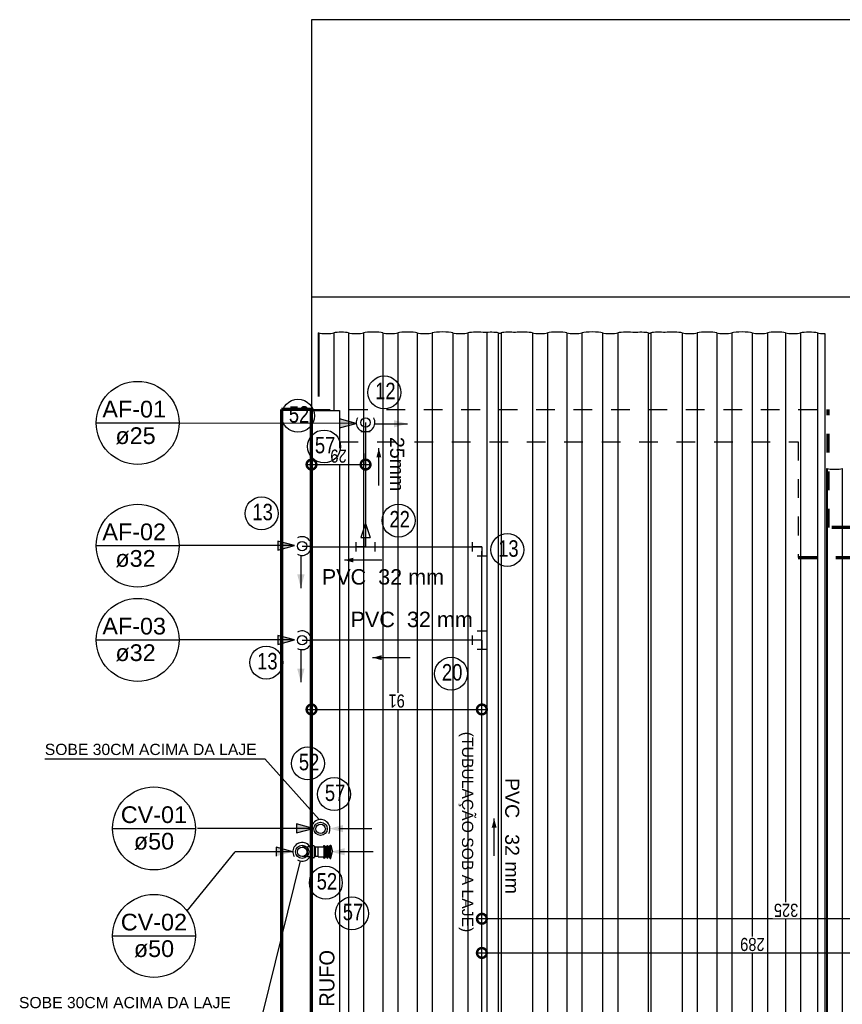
# Model space of a CAD drawing. Header units: millimetres. Extents: x -20654 to 2526, y -8238 to 977.
# Tile 150 of 219: x -10304.37 to -10299.98, y -4100.92 to -4095.66. Entities that reach past the tile are written whole.
import ezdxf

# ---------------------------------------------------------------- set-up
doc = ezdxf.new("R2010")
doc.units = ezdxf.units.MM
doc.linetypes.add('DASHED2', pattern=[0.375, 0.25, -0.125])
for name, color, linetype in [('01 CONTORNO_dwg', 252, 'Continuous'), ('A-FLOR', 252, 'Continuous'), ('A-ROOF', 132, 'Continuous'), ('AF-Condutos', 4, 'Continuous'), ('AF-Conexões', 4, 'Continuous'), ('AF-Sentido conduto', 7, 'Continuous'), ('AF-Textos conduto', 7, 'Continuous'), ('AL-Textos conduto', 7, 'Continuous'), ('CV-Condutos', 1, 'Continuous'), ('CV-Indicação coluna', 7, 'Continuous'), ('P-PIPE-IDEN', 7, 'Continuous'), ('Simbolos', 7, 'Continuous'), ('SIMBOLOS INT', 1, 'Continuous')]:
    doc.layers.add(name, color=color, linetype=linetype)
doc.layers.add('CONTORNO_dwg _2_', color=7, linetype='Continuous', true_color=0x767676)
doc.styles.add('Arial', font='arial.ttf', dxfattribs={"height": 100})
doc.styles.add('Arial_4', font='arial.ttf', dxfattribs={"width": 0.8, "height": 0.07})
doc.styles.add('Arial_5', font='arial.ttf', dxfattribs={"height": 0.0825})
doc.styles.add('Arial_6', font='arial.ttf', dxfattribs={"width": 0.8, "height": 0.04})
doc.styles.add('Arial_9', font='arial.ttf', dxfattribs={"height": 0.0625})
doc.styles.add('Century Gothic', font='GOTHIC.TTF', dxfattribs={"height": 60})
doc.dimstyles.new('COTAS', dxfattribs={"dimscale": 0.3048, "dimtxt": 0.07, "dimasz": 0.341207, "dimexe": 0.19685, "dimexo": 0.0625, "dimgap": 0.032808, "dimtad": 3, "dimdec": 0, "dimlfac": 100, "dimzin": 0, "dimdsep": 46, "dimtxsty": 'Arial_4', "dimblk1": 'DOTSMALL', "dimblk2": 'DOTSMALL', "dimsah": 1, "dimcen": 0.09, "dimdle": 0.065617, "dimazin": 0, "dimtfac": 1, "dimtdec": 0, "dimtmove": 0, "dimatfit": 0, "dimfxl": 0.328084, "dimfxlon": 1, "dimtvp": 1, "dimtfill": 1, "dimtolj": 1, "dimtzin": 0, "dimarcsym": 2})

# ---------------------------------------------------------------- blocks, each defined once
blk = doc.blocks.new('barrilete')
at = {"layer": '01 CONTORNO_dwg'}
h = blk.add_hatch(dxfattribs=at)
h.set_pattern_fill('FP1_2', color=256, style=0, pattern_type=2)
h.set_pattern_definition([(8.507, (20281.666, 666.655), (143.08654, 71.64002), [11.936, -96.573, 11.936, -675.286]), (8.507, (20281.666, 666.655), (143.08654, 71.64002), [-120.445, -96.573, 11.936, -205.082, -361.696]), (8.507, (20281.666, 666.655), (143.08654, 71.64002), [-434.035, 11.936, -96.573, 11.936, -241.251]), (8.507, (20281.666, 666.655), (143.08654, 71.64002), [-554.48, -60.403, 11.936, -168.912]), (113.655, (20335.323, 699.8), (-102.52238, 133.57537), [14.711, -119.022, -846.974]), (113.655, (20335.323, 699.8), (-102.52238, 133.57537), [-133.733, 14.711, -119.022, -713.241]), (113.655, (20335.323, 699.8), (-102.52238, 133.57537), [-267.465, 14.711, -252.755, -445.776]), (113.655, (20335.323, 699.8), (-102.52238, 133.57537), [-534.931, 14.711, -119.022, -312.043]), (113.655, (20335.323, 699.8), (-102.52238, 133.57537), [-668.663, 14.711, -74.445, -222.888]), (113.655, (20335.323, 699.8), (-102.52238, 133.57537), [-757.819, 14.711, -208.177]), (248.829, (20353.21, 802.95), (-40.56499, -205.21552), [16.343, -132.232, -940.978]), (248.829, (20353.21, 802.95), (-40.56499, -205.21552), [-148.575, 16.343, -132.232, -792.402]), (248.829, (20353.21, 802.95), (-40.56499, -205.21552), [-297.151, 16.343, -280.808, -495.252]), (248.829, (20353.21, 802.95), (-40.56499, -205.21552), [-594.302, 16.343, -132.232, -346.676]), (248.829, (20353.21, 802.95), (-40.56499, -205.21552), [-742.877, 16.343, -82.707, -247.626]), (248.829, (20353.21, 802.95), (-40.56499, -205.21552), [-841.928, 16.343, -231.282])])
h.paths.add_polyline_path([(7715.5, -35.1), (7715.5, 304.7), (7711.8, 304.2), (7711.8, -35.1)], flags=0)
h = blk.add_hatch(dxfattribs=at)
h.set_pattern_fill('FP1_9', color=256, style=0, pattern_type=2)
h.set_pattern_definition([(8.507, (21651.196, 465.177), (143.08654, 71.64002), [11.936, -96.573, 11.936, -675.286]), (8.507, (21651.196, 465.177), (143.08654, 71.64002), [-120.445, -96.573, 11.936, -205.082, -361.696]), (8.507, (21651.196, 465.177), (143.08654, 71.64002), [-434.035, 11.936, -96.573, 11.936, -241.251]), (8.507, (21651.196, 465.177), (143.08654, 71.64002), [-554.48, -60.403, 11.936, -168.912]), (113.655, (21704.854, 498.32), (-102.52238, 133.57537), [14.711, -119.022, -846.974]), (113.655, (21704.854, 498.32), (-102.52238, 133.57537), [-133.733, 14.711, -119.022, -713.241]), (113.655, (21704.854, 498.32), (-102.52238, 133.57537), [-267.465, 14.711, -252.755, -445.776]), (113.655, (21704.854, 498.32), (-102.52238, 133.57537), [-534.931, 14.711, -119.022, -312.043]), (113.655, (21704.854, 498.32), (-102.52238, 133.57537), [-668.663, 14.711, -74.445, -222.888]), (113.655, (21704.854, 498.32), (-102.52238, 133.57537), [-757.819, 14.711, -208.177]), (248.829, (21722.74, 601.474), (-40.56499, -205.21552), [16.343, -132.232, -940.978]), (248.829, (21722.74, 601.474), (-40.56499, -205.21552), [-148.575, 16.343, -132.232, -792.402]), (248.829, (21722.74, 601.474), (-40.56499, -205.21552), [-297.151, 16.343, -280.808, -495.252]), (248.829, (21722.74, 601.474), (-40.56499, -205.21552), [-594.302, 16.343, -132.232, -346.676]), (248.829, (21722.74, 601.474), (-40.56499, -205.21552), [-742.877, 16.343, -82.707, -247.626]), (248.829, (21722.74, 601.474), (-40.56499, -205.21552), [-841.928, 16.343, -231.282])])
h.paths.add_polyline_path([(10427.1, -4890.9), (10430.8, -4890.9), (10430.8, -420.3), (10427.1, -420.9), (10427.1, -4834.9)], flags=0)
for p, q in [((7676.1, 1977.8), (7676.1, -105.1)), ((7676.1, 1977.8), (7676.1, -105.1)), ((17676.1, 1977.8), (7676.1, 1977.8)), ((7711.8, 304.2), (7715.5, 304.7)), ((7711.8, 304.2), (7711.8, -35.1)), ((7715.5, 304.7), (7715.5, -35.1)), ((7796, 304.6), (7796, -109.2)), ((7873.9, 304.6), (7873.9, -8635.1)), ((7953.7, 304.6), (7953.7, -8635.1)), ((8056.8, 304.5), (8056.8, -8635.1)), ((8136.7, 304.6), (8136.7, -8635.1)), ((8240.7, 304.5), (8240.7, -8635.1)), ((8320.7, 304.6), (8320.7, -8635.1)), ((8430.6, 304.2), (8430.6, -8635.1)), ((8511.7, 304.6), (8511.7, -8635.1)), ((8612.5, 304.6), (8612.5, -8635.1)), ((8673.9, 304.6), (8673.9, -8635.1)), ((8688.6, 304.6), (8688.6, -8635.1)), ((8856.8, 304.5), (8856.8, -8635.1)), ((8936.7, 304.6), (8936.7, -8635.1)), ((9040.7, 304.5), (9040.7, -8635.1)), ((9120.7, 304.6), (9120.7, -8635.1)), ((9230.6, 304.2), (9230.6, -8635.1)), ((9311.7, 304.6), (9311.7, -8635.1)), ((9473.9, 304.6), (9473.9, -8635.1)), ((9488.6, 304.6), (9488.6, -8635.1)), ((9656.8, 304.5), (9656.8, -8635.1)), ((9736.7, 304.6), (9736.7, -8635.1)), ((9840.7, 304.5), (9840.7, -8635.1)), ((9920.7, 304.6), (9920.7, -8635.1)), ((10030.6, 304.2), (10030.6, -8635.1)), ((10111.7, 304.6), (10111.7, -8635.1)), ((10208.8, 304.6), (10208.8, -4890.9)), ((10288.6, 304.6), (10288.6, -4890.9)), ((10378.7, 304.4), (10378.7, -4890.9)), ((10418.1, 301.1), (10418.1, -4890.9)), ((10427.1, -420.9), (10430.8, -420.3)), ((10430.8, -420.3), (10430.8, -4890.9)), ((10511.3, -420.5), (10511.3, -4890.9)), ((10427.1, -420.9), (10427.1, -4890.9))]:
    blk.add_line(p, q, dxfattribs=at)
at = {"layer": '01 CONTORNO_dwg', "lineweight": 70}
for p, q in [((7676.1, -105.1), (7516.1, -105.1)), ((7516.1, -105.1), (7516.1, -8945.1)), ((7676.1, -8785.1), (7676.1, -105.1))]:
    blk.add_line(p, q, dxfattribs=at)
at = {"layer": '01 CONTORNO_dwg', "linetype": 'DASHED2'}
for p, q in [((7676.1, -105.1), (10436.1, -105.1)), ((7826.1, -277.1), (10276.1, -277.1)), ((10276.1, -277.1), (10276.1, -895.1))]:
    blk.add_line(p, q, dxfattribs=at)
at = {"layer": '01 CONTORNO_dwg', "linetype": 'DASHED2', "lineweight": 70}
for p, q in [((10436.1, -735.1), (10436.1, -105.1)), ((14356.1, -735.1), (10436.1, -735.1)), ((10276.1, -895.1), (14356.1, -895.1))]:
    blk.add_line(p, q, dxfattribs=at)
at = {"layer": '01 CONTORNO_dwg'}
for centre, major_axis, start_param, end_param in [((7756.1, 307.9), (45.9, 0), 3.626492, 5.768564), ((7834.9, 301.4), (44.5, 0), 0.503915, 2.637678), ((7913.8, 307.8), (45.6, 0), 3.645908, 5.77887), ((8005.2, 300.4), (58.7, 0), 0.497649, 2.641367), ((8096.7, 307.7), (45.4, 0), 3.63847, 5.789631), ((8188.6, 300.4), (59, 0), 0.48965, 2.644425), ((8280.6, 307.7), (45.3, 0), 3.63437, 5.800171), ((8375, 300.4), (61.2, 0), 0.433416, 2.663429), ((8470.5, 307.5), (45.9, 0), 3.65718, 5.828159), ((8560.2, 300.4), (56.1, 0), 0.719321, 2.616128), ((8634.9, 301.4), (44.5, 0), 0.503915, 2.400593), ((8713.8, 307.8), (45.6, 0), 3.645908, 3.904054), ((8648.7, 308.3), (47.1, 0), 5.471611, 5.724685), ((8733.4, 300.4), (52.9, 0), 0.930092, 2.579941), ((8805.2, 300.4), (58.7, 0), 0.497649, 2.337276), ((8896.7, 307.7), (45.4, 0), 3.63847, 5.789631), ((8988.6, 300.4), (59, 0), 0.48965, 2.644425), ((9080.6, 307.7), (45.3, 0), 3.63437, 5.800171), ((9175, 300.4), (61.2, 0), 0.433416, 2.663429), ((9270.5, 307.5), (45.9, 0), 3.65718, 5.828159), ((9360.2, 300.4), (56.1, 0), 0.719321, 2.616128), ((9434.9, 301.4), (44.5, 0), 0.503915, 2.400593), ((9513.8, 307.8), (45.6, 0), 3.645908, 3.904054), ((9448.7, 308.3), (47.1, 0), 5.471611, 5.724685), ((9533.4, 300.4), (52.9, 0), 0.930092, 2.579941), ((9605.2, 300.4), (58.7, 0), 0.497649, 2.337276), ((9696.7, 307.7), (45.4, 0), 3.63847, 5.789631), ((9788.6, 300.4), (59, 0), 0.48965, 2.644425), ((9880.6, 307.7), (45.3, 0), 3.63437, 5.800171), ((9975, 300.4), (61.2, 0), 0.433416, 2.663429), ((10070.5, 307.5), (45.9, 0), 3.65718, 5.828159), ((10160.2, 300.4), (56.1, 0), 0.525465, 2.616128), ((10248.7, 308.3), (47.1, 0), 3.700093, 5.724685), ((10333.4, 300.4), (52.9, 0), 0.541815, 2.579941), ((10418.1, 308), (46.1, 0), 3.68916, 4.712389), ((10471.4, -417.2), (45.9, 0), 3.626492, 5.768564)]:
    blk.add_ellipse(centre, major_axis=major_axis, ratio=0.14834, start_param=start_param, end_param=end_param, dxfattribs=at)
at = {"layer": 'A-FLOR'}
blk.add_line((11036.1, 494.9), (7676.1, 494.9), dxfattribs=at)
at = {"layer": 'A-ROOF'}
for p, q in [((7676.1, -109.2), (7826.1, -109.2)), ((7826.1, -109.2), (7826.1, -8635.1))]:
    blk.add_line(p, q, dxfattribs=at)
at = {"layer": 'CONTORNO_dwg _2_', "insert": (7718.4, -3295.2), "char_height": 80, "width": 448.945, "attachment_point": 1, "rotation": 90, "style": 'Century Gothic'}
blk.add_mtext('RUFO', dxfattribs=at)
blk = doc.blocks.new('1')
for p, q in [((-3328.6102, -30131.7057), (-3328.5747, -30131.6962)), ((-3328.6102, -30131.7082), (-3328.6102, -30131.7057)), ((-3328.5392, -30131.7057), (-3328.6102, -30131.7057)), ((-3328.5987, -30131.7082), (-3328.6102, -30131.7082)), ((-3328.6057, -30131.7167), (-3328.6057, -30131.7142)), ((-3328.6057, -30131.7142), (-3328.5987, -30131.7142)), ((-3328.5987, -30131.7142), (-3328.5507, -30131.7142)), ((-3328.5982, -30131.7137), (-3328.5982, -30131.7087)), ((-3328.5942, -30131.7142), (-3328.5942, -30131.7082)), ((-3328.5878, -30131.7082), (-3328.5878, -30131.7142)), ((-3328.5852, -30131.7082), (-3328.5852, -30131.7142)), ((-3328.5832, -30131.7082), (-3328.5832, -30131.7142)), ((-3328.5392, -30131.7057), (-3328.5747, -30131.6962)), ((-3328.5663, -30131.7082), (-3328.5663, -30131.7142)), ((-3328.5643, -30131.7082), (-3328.5643, -30131.7142)), ((-3328.5617, -30131.7082), (-3328.5617, -30131.7142)), ((-3328.5552, -30131.7142), (-3328.5617, -30131.7142)), ((-3328.5552, -30131.7142), (-3328.5552, -30131.7082)), ((-3328.5512, -30131.7137), (-3328.5512, -30131.7087)), ((-3328.5392, -30131.7082), (-3328.5507, -30131.7082)), ((-3328.5437, -30131.7142), (-3328.5507, -30131.7142)), ((-3328.5437, -30131.7167), (-3328.5437, -30131.7142)), ((-3328.5392, -30131.7082), (-3328.5392, -30131.7057)), ((-3328.6082, -30131.7252), (-3328.6082, -30131.7227)), ((-3328.6082, -30131.7227), (-3328.5987, -30131.7227)), ((-3328.5987, -30131.7252), (-3328.6082, -30131.7252)), ((-3328.6082, -30131.7422), (-3328.6082, -30131.7397)), ((-3328.5987, -30131.7397), (-3328.6082, -30131.7397)), ((-3328.6026, -30131.7422), (-3328.6082, -30131.7422)), ((-3328.5987, -30131.7167), (-3328.6057, -30131.7167)), ((-3328.6057, -30131.7337), (-3328.6057, -30131.7312)), ((-3328.6057, -30131.7312), (-3328.5987, -30131.7312)), ((-3328.5987, -30131.7337), (-3328.6057, -30131.7337)), ((-3328.6026, -30131.7422), (-3328.5469, -30131.7422)), ((-3328.6021, -30131.7737), (-3328.6021, -30131.7427)), ((-3328.5987, -30131.7167), (-3328.5507, -30131.7167)), ((-3328.5987, -30131.7227), (-3328.5507, -30131.7227)), ((-3328.5987, -30131.7252), (-3328.5507, -30131.7252)), ((-3328.5987, -30131.7312), (-3328.5507, -30131.7312)), ((-3328.5987, -30131.7337), (-3328.5507, -30131.7337)), ((-3328.5987, -30131.7397), (-3328.5507, -30131.7397)), ((-3328.5982, -30131.7222), (-3328.5982, -30131.7172)), ((-3328.5982, -30131.7307), (-3328.5982, -30131.7257)), ((-3328.5982, -30131.7392), (-3328.5982, -30131.7342)), ((-3328.5942, -30131.7227), (-3328.5942, -30131.7167)), ((-3328.5942, -30131.7312), (-3328.5942, -30131.7252)), ((-3328.5942, -30131.7397), (-3328.5942, -30131.7337)), ((-3328.5878, -30131.7167), (-3328.5878, -30131.7227)), ((-3328.5878, -30131.7252), (-3328.5878, -30131.7312)), ((-3328.5878, -30131.7337), (-3328.5878, -30131.7397)), ((-3328.5852, -30131.7167), (-3328.5852, -30131.7227)), ((-3328.5852, -30131.7252), (-3328.5852, -30131.7312)), ((-3328.5852, -30131.7337), (-3328.5852, -30131.7397)), ((-3328.5832, -30131.7167), (-3328.5832, -30131.7227)), ((-3328.5832, -30131.7252), (-3328.5832, -30131.7312)), ((-3328.5832, -30131.7337), (-3328.5832, -30131.7397)), ((-3328.5663, -30131.7167), (-3328.5663, -30131.7227)), ((-3328.5663, -30131.7252), (-3328.5663, -30131.7312)), ((-3328.5663, -30131.7337), (-3328.5663, -30131.7397)), ((-3328.5643, -30131.7167), (-3328.5643, -30131.7227)), ((-3328.5643, -30131.7252), (-3328.5643, -30131.7312)), ((-3328.5643, -30131.7337), (-3328.5643, -30131.7397)), ((-3328.5617, -30131.7167), (-3328.5617, -30131.7227)), ((-3328.5552, -30131.7167), (-3328.5617, -30131.7167)), ((-3328.5617, -30131.7252), (-3328.5617, -30131.7312)), ((-3328.5617, -30131.7337), (-3328.5617, -30131.7397)), ((-3328.5552, -30131.7227), (-3328.5552, -30131.7167)), ((-3328.5552, -30131.7312), (-3328.5552, -30131.7252)), ((-3328.5552, -30131.7397), (-3328.5552, -30131.7337)), ((-3328.5512, -30131.7222), (-3328.5512, -30131.7172)), ((-3328.5512, -30131.7307), (-3328.5512, -30131.7257)), ((-3328.5512, -30131.7392), (-3328.5512, -30131.7342)), ((-3328.5437, -30131.7167), (-3328.5507, -30131.7167)), ((-3328.5412, -30131.7227), (-3328.5507, -30131.7227)), ((-3328.5412, -30131.7252), (-3328.5507, -30131.7252)), ((-3328.5437, -30131.7312), (-3328.5507, -30131.7312)), ((-3328.5437, -30131.7337), (-3328.5507, -30131.7337)), ((-3328.5412, -30131.7397), (-3328.5507, -30131.7397)), ((-3328.5474, -30131.7737), (-3328.5474, -30131.7427)), ((-3328.5412, -30131.7422), (-3328.5469, -30131.7422)), ((-3328.5437, -30131.7337), (-3328.5437, -30131.7312)), ((-3328.5412, -30131.7252), (-3328.5412, -30131.7227)), ((-3328.5412, -30131.7422), (-3328.5412, -30131.7397)), ((-3328.5474, -30131.7737), (-3328.6021, -30131.7737))]:
    blk.add_line(p, q)
for points in [[(-3328.5987, -30131.7142), (-3328.5986, -30131.7142), (-3328.5986, -30131.7141), (-3328.5985, -30131.7141), (-3328.5984, -30131.7141), (-3328.5983, -30131.714), (-3328.5983, -30131.7139), (-3328.5983, -30131.7138), (-3328.5982, -30131.7138), (-3328.5982, -30131.7137)], [(-3328.5512, -30131.7137), (-3328.5512, -30131.7138), (-3328.5512, -30131.7138), (-3328.5512, -30131.7139), (-3328.5511, -30131.714), (-3328.551, -30131.7141), (-3328.551, -30131.7141), (-3328.5509, -30131.7141), (-3328.5508, -30131.7142), (-3328.5507, -30131.7142)], [(-3328.6021, -30131.7427), (-3328.6021, -30131.7426), (-3328.6021, -30131.7425), (-3328.6021, -30131.7424), (-3328.6022, -30131.7424), (-3328.6023, -30131.7423), (-3328.6023, -30131.7422), (-3328.6024, -30131.7422), (-3328.6025, -30131.7422), (-3328.6026, -30131.7422)], [(-3328.5982, -30131.7172), (-3328.5982, -30131.7171), (-3328.5983, -30131.717), (-3328.5983, -30131.7169), (-3328.5983, -30131.7169), (-3328.5984, -30131.7168), (-3328.5985, -30131.7167), (-3328.5986, -30131.7167), (-3328.5986, -30131.7167), (-3328.5987, -30131.7167)], [(-3328.5987, -30131.7227), (-3328.5986, -30131.7227), (-3328.5986, -30131.7226), (-3328.5985, -30131.7226), (-3328.5984, -30131.7226), (-3328.5983, -30131.7225), (-3328.5983, -30131.7224), (-3328.5983, -30131.7223), (-3328.5982, -30131.7223), (-3328.5982, -30131.7222)], [(-3328.5982, -30131.7257), (-3328.5982, -30131.7256), (-3328.5983, -30131.7255), (-3328.5983, -30131.7254), (-3328.5983, -30131.7254), (-3328.5984, -30131.7253), (-3328.5985, -30131.7252), (-3328.5986, -30131.7252), (-3328.5986, -30131.7252), (-3328.5987, -30131.7252)], [(-3328.5987, -30131.7312), (-3328.5986, -30131.7312), (-3328.5986, -30131.7311), (-3328.5985, -30131.7311), (-3328.5984, -30131.7311), (-3328.5983, -30131.731), (-3328.5983, -30131.7309), (-3328.5983, -30131.7308), (-3328.5982, -30131.7308), (-3328.5982, -30131.7307)], [(-3328.5982, -30131.7342), (-3328.5982, -30131.7341), (-3328.5983, -30131.734), (-3328.5983, -30131.7339), (-3328.5983, -30131.7339), (-3328.5984, -30131.7338), (-3328.5985, -30131.7337), (-3328.5986, -30131.7337), (-3328.5986, -30131.7337), (-3328.5987, -30131.7337)], [(-3328.5987, -30131.7397), (-3328.5986, -30131.7397), (-3328.5986, -30131.7396), (-3328.5985, -30131.7396), (-3328.5984, -30131.7396), (-3328.5983, -30131.7395), (-3328.5983, -30131.7394), (-3328.5983, -30131.7393), (-3328.5982, -30131.7393), (-3328.5982, -30131.7392)], [(-3328.5507, -30131.7167), (-3328.5508, -30131.7167), (-3328.5509, -30131.7167), (-3328.551, -30131.7167), (-3328.551, -30131.7168), (-3328.5511, -30131.7169), (-3328.5512, -30131.7169), (-3328.5512, -30131.717), (-3328.5512, -30131.7171), (-3328.5512, -30131.7172)], [(-3328.5512, -30131.7222), (-3328.5512, -30131.7223), (-3328.5512, -30131.7223), (-3328.5512, -30131.7224), (-3328.5511, -30131.7225), (-3328.551, -30131.7226), (-3328.551, -30131.7226), (-3328.5509, -30131.7226), (-3328.5508, -30131.7227), (-3328.5507, -30131.7227)], [(-3328.5507, -30131.7252), (-3328.5508, -30131.7252), (-3328.5509, -30131.7252), (-3328.551, -30131.7252), (-3328.551, -30131.7253), (-3328.5511, -30131.7254), (-3328.5512, -30131.7254), (-3328.5512, -30131.7255), (-3328.5512, -30131.7256), (-3328.5512, -30131.7257)], [(-3328.5512, -30131.7307), (-3328.5512, -30131.7308), (-3328.5512, -30131.7308), (-3328.5512, -30131.7309), (-3328.5511, -30131.731), (-3328.551, -30131.7311), (-3328.551, -30131.7311), (-3328.5509, -30131.7311), (-3328.5508, -30131.7312), (-3328.5507, -30131.7312)], [(-3328.5507, -30131.7337), (-3328.5508, -30131.7337), (-3328.5509, -30131.7337), (-3328.551, -30131.7337), (-3328.551, -30131.7338), (-3328.5511, -30131.7339), (-3328.5512, -30131.7339), (-3328.5512, -30131.734), (-3328.5512, -30131.7341), (-3328.5512, -30131.7342)], [(-3328.5512, -30131.7392), (-3328.5512, -30131.7393), (-3328.5512, -30131.7393), (-3328.5512, -30131.7394), (-3328.5511, -30131.7395), (-3328.551, -30131.7396), (-3328.551, -30131.7396), (-3328.5509, -30131.7396), (-3328.5508, -30131.7397), (-3328.5507, -30131.7397)], [(-3328.5469, -30131.7422), (-3328.547, -30131.7422), (-3328.547, -30131.7422), (-3328.5471, -30131.7422), (-3328.5472, -30131.7423), (-3328.5473, -30131.7424), (-3328.5473, -30131.7424), (-3328.5473, -30131.7425), (-3328.5474, -30131.7426), (-3328.5474, -30131.7427)]]:
    blk.add_lwpolyline(points)
blk = doc.blocks.new('Anotacao_Coluna - Coluna-1332778-9 COBERTURA')
at = {"layer": 'P-PIPE-IDEN'}
blk.add_line((-0.0062, 0), (0.0062, 0), dxfattribs=at)
blk.add_circle((0, 0), 0.0062, dxfattribs=at)
blk = doc.blocks.new('Identificador_Conexao - Identificador-1334731-8 DETALHE SANITÁRIO B')
at = {"layer": 'P-PIPE-IDEN'}
blk.add_circle((0, 0), 0.002, dxfattribs=at)
blk = doc.blocks.new('_DotSmall')
at = {"color": 0, "linetype": 'ByBlock', "const_width": 0.5}
blk.add_lwpolyline([(-0.0625, 0, 1), (0.0625, 0, 1)], format="xyb", close=True, dxfattribs=at)
blk = doc.blocks.new('*D150')
at = {"color": 0, "lineweight": -2, "ltscale": 2, "transparency": 16777216}
for p, q in [((-10302.8156, -4098.0389), (-10302.8156, -4097.9789)), ((-10302.5269, -4098.0389), (-10302.5269, -4097.9789)), ((-10302.8356, -4098.0389), (-10302.5069, -4098.0389))]:
    blk.add_line(p, q, dxfattribs=at)
at = {"layer": 'Defpoints', "color": 0, "ltscale": 2, "transparency": 16777216}
for p in [(-10302.8156, -4098.0389), (-10302.5269, -4098.0389), (-10302.5269, -4098.0389)]:
    blk.add_point(p, dxfattribs=at)
at = {"color": 0, "lineweight": -2, "ltscale": 2, "transparency": 16777216, "xscale": 0.104, "yscale": 0.104, "zscale": 0.104, "rotation": 180}
blk.add_blockref('_DotSmall', (-10302.8156, -4098.0389), dxfattribs=at)
at = {"color": 0, "lineweight": -2, "ltscale": 2, "transparency": 16777216, "xscale": 0.104, "yscale": 0.104, "zscale": 0.104}
blk.add_blockref('_DotSmall', (-10302.5269, -4098.0389), dxfattribs=at)
at = {"color": 0, "ltscale": 2, "transparency": 16777216, "insert": (-10302.6712, -4097.9932), "char_height": 0.07, "attachment_point": 5, "rotation": 180, "style": 'Arial_4', "bg_fill": 3, "box_fill_scale": 1.1, "bg_fill_color": 256, "bg_fill_true_color": 13158600, "bg_fill_transparency": 0}
blk.add_mtext('\\A1;29', dxfattribs=at)
blk = doc.blocks.new('*D151')
at = {"color": 0, "lineweight": -2, "ltscale": 2, "transparency": 16777216}
for p, q in [((-10302.8156, -4099.4471), (-10302.8156, -4099.2871)), ((-10301.9056, -4099.4471), (-10301.9056, -4099.2871)), ((-10302.8356, -4099.3471), (-10301.8856, -4099.3471))]:
    blk.add_line(p, q, dxfattribs=at)
at = {"layer": 'Defpoints', "color": 0, "ltscale": 2, "transparency": 16777216}
for p in [(-10301.9056, -4099.3471), (-10302.8156, -4099.5575), (-10301.9056, -4099.5575)]:
    blk.add_point(p, dxfattribs=at)
at = {"color": 0, "lineweight": -2, "ltscale": 2, "transparency": 16777216, "xscale": 0.104, "yscale": 0.104, "zscale": 0.104, "rotation": 180}
blk.add_blockref('_DotSmall', (-10302.8156, -4099.3471), dxfattribs=at)
at = {"color": 0, "lineweight": -2, "ltscale": 2, "transparency": 16777216, "xscale": 0.104, "yscale": 0.104, "zscale": 0.104}
blk.add_blockref('_DotSmall', (-10301.9056, -4099.3471), dxfattribs=at)
at = {"color": 0, "ltscale": 2, "transparency": 16777216, "insert": (-10302.3606, -4099.3014), "char_height": 0.07, "attachment_point": 5, "rotation": 180, "style": 'Arial_4', "bg_fill": 3, "box_fill_scale": 1.1, "bg_fill_color": 256, "bg_fill_true_color": 13158600, "bg_fill_transparency": 0}
blk.add_mtext('\\A1;91', dxfattribs=at)
blk = doc.blocks.new('*D152')
at = {"color": 0, "lineweight": -2, "ltscale": 2, "transparency": 16777216}
for p, q in [((-10301.9056, -4100.7479), (-10301.9056, -4100.5879)), ((-10299.0156, -4100.7479), (-10299.0156, -4100.5879)), ((-10301.9256, -4100.6479), (-10298.9956, -4100.6479))]:
    blk.add_line(p, q, dxfattribs=at)
at = {"layer": 'Defpoints', "color": 0, "ltscale": 2, "transparency": 16777216}
for p in [(-10299.0156, -4100.6479), (-10301.9056, -4101.2077), (-10299.0156, -4101.2077)]:
    blk.add_point(p, dxfattribs=at)
at = {"color": 0, "lineweight": -2, "ltscale": 2, "transparency": 16777216, "xscale": 0.104, "yscale": 0.104, "zscale": 0.104, "rotation": 180}
blk.add_blockref('_DotSmall', (-10301.9056, -4100.6479), dxfattribs=at)
at = {"color": 0, "lineweight": -2, "ltscale": 2, "transparency": 16777216, "xscale": 0.104, "yscale": 0.104, "zscale": 0.104}
blk.add_blockref('_DotSmall', (-10299.0156, -4100.6479), dxfattribs=at)
at = {"color": 0, "ltscale": 2, "transparency": 16777216, "insert": (-10300.4606, -4100.6022), "char_height": 0.07, "attachment_point": 5, "rotation": 180, "style": 'Arial_4', "bg_fill": 3, "box_fill_scale": 1.1, "bg_fill_color": 256, "bg_fill_true_color": 13158600, "bg_fill_transparency": 0}
blk.add_mtext('\\A1;289', dxfattribs=at)
blk = doc.blocks.new('*D155')
at = {"color": 0, "lineweight": -2, "ltscale": 2, "transparency": 16777216}
for p, q in [((-10301.9056, -4100.5654), (-10301.9056, -4100.4054)), ((-10298.6556, -4100.5654), (-10298.6556, -4100.4054)), ((-10298.6356, -4100.4654), (-10301.9256, -4100.4654))]:
    blk.add_line(p, q, dxfattribs=at)
at = {"layer": 'Defpoints', "color": 0, "ltscale": 2, "transparency": 16777216}
for p in [(-10301.9056, -4100.4654), (-10301.9056, -4101.2077), (-10298.6556, -4101.2077)]:
    blk.add_point(p, dxfattribs=at)
at = {"color": 0, "lineweight": -2, "ltscale": 2, "transparency": 16777216, "xscale": 0.104, "yscale": 0.104, "zscale": 0.104, "rotation": 180}
blk.add_blockref('_DotSmall', (-10301.9056, -4100.4654), dxfattribs=at)
at = {"color": 0, "lineweight": -2, "ltscale": 2, "transparency": 16777216, "xscale": 0.104, "yscale": 0.104, "zscale": 0.104}
blk.add_blockref('_DotSmall', (-10298.6556, -4100.4654), dxfattribs=at)
at = {"color": 0, "ltscale": 2, "transparency": 16777216, "insert": (-10300.2806, -4100.4197), "char_height": 0.07, "attachment_point": 5, "rotation": 180, "style": 'Arial_4', "bg_fill": 3, "box_fill_scale": 1.1, "bg_fill_color": 256, "bg_fill_true_color": 13158600, "bg_fill_transparency": 0}
blk.add_mtext('\\A1;325', dxfattribs=at)

msp = doc.modelspace()

# ---------------------------------------------------------------- hatches: boundary and pattern name
at = {"layer": 'AF-Condutos', "linetype": 'Continuous'}
for points in [[(-10302.3025, -4097.8209), (-10302.375, -4097.8015), (-10302.375, -4097.8404)], [(-10302.8723, -4098.6986), (-10302.8529, -4098.6261), (-10302.8917, -4098.6261)], [(-10302.8723, -4099.2021), (-10302.8529, -4099.1296), (-10302.8917, -4099.1296)]]:
    msp.add_hatch(color=256, dxfattribs=at).paths.add_polyline_path(points)
at = {"layer": 'AF-Sentido conduto', "linetype": 'Continuous'}
for points in [[(-10302.6397, -4098.5492), (-10302.5914, -4098.5621), (-10302.5914, -4098.5362)], [(-10302.4895, -4099.0706), (-10302.4412, -4099.0835), (-10302.4412, -4099.0576)]]:
    msp.add_hatch(color=256, dxfattribs=at).paths.add_polyline_path(points)
at = {"layer": 'CV-Condutos', "linetype": 'Continuous'}
for points in [[(-10302.7194, -4099.9838), (-10302.6469, -4100.0032), (-10302.6469, -4099.9644)], [(-10302.711, -4100.1073), (-10302.6385, -4100.1267), (-10302.6385, -4100.0879)]]:
    msp.add_hatch(color=256, dxfattribs=at).paths.add_polyline_path(points)
at = {"layer": 'CV-Indicação coluna'}
for points in [[(-10302.5767, -4097.819), (-10302.666, -4097.7951), (-10302.666, -4097.843)], [(-10302.9058, -4098.472), (-10302.9952, -4098.448), (-10302.9952, -4098.4959)], [(-10302.9058, -4098.9755), (-10302.9952, -4098.9515), (-10302.9952, -4098.9994)], [(-10302.8073, -4099.9829), (-10302.8966, -4099.9589), (-10302.8966, -4100.0068)], [(-10302.9156, -4100.1075), (-10303.0049, -4100.0836), (-10303.0049, -4100.1314)]]:
    msp.add_hatch(color=256, dxfattribs=at).paths.add_polyline_path(points)
at = {"layer": 'P-PIPE-IDEN'}
msp.add_hatch(color=256, dxfattribs=at).paths.add_polyline_path([(-10301.84, -4099.9297), (-10301.853, -4099.9779), (-10301.8271, -4099.9779)])

# ---------------------------------------------------------------- linework, layer by layer
at = {"ltscale": 2}
for p, q in [((-10301.9056, -4098.4781), (-10301.9056, -4098.5012)), ((-10304.2404, -4099.6106), (-10303.0653, -4099.6106)), ((-10303.0653, -4099.6106), (-10302.7747, -4099.9358)), ((-10302.8761, -4100.1567), (-10303.0767, -4100.9721))]:
    msp.add_line(p, q, dxfattribs=at)
for p, q in [((-10303.4806, -4100.4227), (-10303.224, -4100.1075)), ((-10302.7962, -4100.1318), (-10302.7962, -4100.0838))]:
    msp.add_line(p, q)
for points in [[(-10302.7962, -4100.0838), (-10302.7962, -4100.0839), (-10302.7962, -4100.084), (-10302.7961, -4100.0841), (-10302.7961, -4100.0841), (-10302.796, -4100.0842), (-10302.7959, -4100.0842), (-10302.7959, -4100.0843), (-10302.7958, -4100.0843), (-10302.7957, -4100.0843)], [(-10302.7957, -4100.1313), (-10302.7958, -4100.1313), (-10302.7959, -4100.1313), (-10302.7959, -4100.1314), (-10302.796, -4100.1314), (-10302.7961, -4100.1315), (-10302.7961, -4100.1316), (-10302.7962, -4100.1316), (-10302.7962, -4100.1317), (-10302.7962, -4100.1318)]]:
    msp.add_lwpolyline(points)
for centre in [(-10302.767, -4099.9851), (-10302.767, -4099.9851), (-10302.8656, -4100.1078)]:
    msp.add_circle(centre, 0.0355)
at = {"layer": 'AF-Condutos'}
for p, q in [((-10302.5269, -4097.8392), (-10302.5269, -4098.4781)), ((-10302.8157, -4098.4781), (-10301.9056, -4098.4781)), ((-10301.9056, -4101.1577), (-10301.9056, -4098.5012)), ((-10301.9556, -4098.9777), (-10302.8156, -4098.9777))]:
    msp.add_line(p, q, dxfattribs=at)
for points in [[(-10302.5702, -4097.7892), (-10302.5735, -4097.7962), (-10302.5758, -4097.8036), (-10302.5768, -4097.8113), (-10302.5767, -4097.819), (-10302.5753, -4097.8267), (-10302.5728, -4097.834), (-10302.5692, -4097.8409), (-10302.5646, -4097.8471), (-10302.559, -4097.8525), (-10302.5527, -4097.857), (-10302.5458, -4097.8605), (-10302.5384, -4097.8628), (-10302.5308, -4097.864), (-10302.523, -4097.864), (-10302.5154, -4097.8628), (-10302.508, -4097.8605), (-10302.5011, -4097.857), (-10302.4948, -4097.8525), (-10302.4892, -4097.8471), (-10302.4846, -4097.8409), (-10302.481, -4097.834), (-10302.4785, -4097.8267), (-10302.4771, -4097.819), (-10302.477, -4097.8113), (-10302.478, -4097.8036), (-10302.4803, -4097.7962), (-10302.4836, -4097.7892)], [(-10302.4775, -4097.8209), (-10302.3025, -4097.8209)], [(-10302.8906, -4098.5175), (-10302.8836, -4098.5208), (-10302.8761, -4098.5231), (-10302.8685, -4098.5241), (-10302.8607, -4098.524), (-10302.8531, -4098.5226), (-10302.8458, -4098.5201), (-10302.8389, -4098.5165), (-10302.8327, -4098.5119), (-10302.8273, -4098.5063), (-10302.8227, -4098.5), (-10302.8193, -4098.4931), (-10302.8169, -4098.4857), (-10302.8157, -4098.4781), (-10302.8157, -4098.4703), (-10302.8169, -4098.4627), (-10302.8193, -4098.4553), (-10302.8227, -4098.4484), (-10302.8273, -4098.4421), (-10302.8327, -4098.4365), (-10302.8389, -4098.4319), (-10302.8458, -4098.4283), (-10302.8531, -4098.4258), (-10302.8607, -4098.4244), (-10302.8685, -4098.4243), (-10302.8761, -4098.4253), (-10302.8836, -4098.4275), (-10302.8906, -4098.4309)], [(-10302.8723, -4098.5236), (-10302.8723, -4098.6986)], [(-10302.8906, -4099.021), (-10302.8836, -4099.0243), (-10302.8761, -4099.0266), (-10302.8685, -4099.0276), (-10302.8607, -4099.0275), (-10302.8531, -4099.0261), (-10302.8458, -4099.0236), (-10302.8389, -4099.02), (-10302.8327, -4099.0154), (-10302.8273, -4099.0098), (-10302.8227, -4099.0035), (-10302.8193, -4098.9966), (-10302.8169, -4098.9892), (-10302.8157, -4098.9816), (-10302.8157, -4098.9738), (-10302.8169, -4098.9662), (-10302.8193, -4098.9588), (-10302.8227, -4098.9519), (-10302.8273, -4098.9456), (-10302.8327, -4098.94), (-10302.8389, -4098.9354), (-10302.8458, -4098.9318), (-10302.8531, -4098.9293), (-10302.8607, -4098.9279), (-10302.8685, -4098.9278), (-10302.8761, -4098.9288), (-10302.8836, -4098.931), (-10302.8906, -4098.9344)], [(-10302.8723, -4099.0271), (-10302.8723, -4099.2021)]]:
    msp.add_lwpolyline(points, dxfattribs=at)
at = {"layer": 'AF-Conexões'}
for p, q in [((-10302.5269, -4097.8142), (-10302.5269, -4097.8642)), ((-10302.5019, -4097.8642), (-10302.5519, -4097.8642)), ((-10302.5269, -4098.3531), (-10302.5519, -4098.4281)), ((-10302.5269, -4098.3531), (-10302.5019, -4098.4281)), ((-10302.8156, -4098.4492), (-10302.8156, -4098.4992)), ((-10302.5519, -4098.4281), (-10302.5019, -4098.4281)), ((-10302.5269, -4098.4781), (-10302.5269, -4098.4281)), ((-10302.8656, -4098.4742), (-10302.8156, -4098.4742)), ((-10302.5769, -4098.5031), (-10302.5769, -4098.4531)), ((-10302.5269, -4098.4781), (-10302.5769, -4098.4781)), ((-10302.5269, -4098.4781), (-10302.4769, -4098.4781)), ((-10302.4769, -4098.4531), (-10302.4769, -4098.5031)), ((-10301.9556, -4098.5031), (-10301.9556, -4098.4531)), ((-10301.9056, -4098.4781), (-10301.9556, -4098.4781)), ((-10301.9056, -4098.4781), (-10301.9056, -4098.5281)), ((-10301.8806, -4098.5281), (-10301.9306, -4098.5281)), ((-10302.8156, -4098.9527), (-10302.8156, -4099.0027)), ((-10301.9556, -4099.0027), (-10301.9556, -4098.9527)), ((-10301.9306, -4098.9277), (-10301.8806, -4098.9277)), ((-10301.9056, -4098.9777), (-10301.9056, -4098.9277)), ((-10302.8656, -4098.9777), (-10302.8156, -4098.9777)), ((-10301.9056, -4098.9777), (-10301.9556, -4098.9777)), ((-10301.8806, -4099.0277), (-10301.9306, -4099.0277)), ((-10301.9056, -4098.9777), (-10301.9056, -4099.0277))]:
    msp.add_line(p, q, dxfattribs=at)
for centre in [(-10302.5269, -4097.8142), (-10302.5269, -4097.8142), (-10302.8656, -4098.4742), (-10302.8656, -4098.4742), (-10302.8656, -4098.9777)]:
    msp.add_circle(centre, 0.025, dxfattribs=at)
at = {"layer": 'AF-Sentido conduto'}
for points in [[(-10302.4397, -4098.5492), (-10302.6397, -4098.5492)], [(-10302.2895, -4099.0706), (-10302.4895, -4099.0706)]]:
    msp.add_lwpolyline(points, dxfattribs=at)
at = {"layer": 'CV-Condutos'}
for p, q in [((-10302.7809, -4100.0828), (-10302.7956, -4100.0828)), ((-10302.7809, -4100.1328), (-10302.7956, -4100.1328))]:
    msp.add_line(p, q, dxfattribs=at)
for points in [[(-10302.7237, -4100.0101), (-10302.7204, -4100.0031), (-10302.7182, -4099.9957), (-10302.7171, -4099.988), (-10302.7173, -4099.9803), (-10302.7186, -4099.9726), (-10302.7211, -4099.9653), (-10302.7247, -4099.9584), (-10302.7293, -4099.9522), (-10302.7349, -4099.9468), (-10302.7412, -4099.9423), (-10302.7481, -4099.9388), (-10302.7555, -4099.9364), (-10302.7631, -4099.9352), (-10302.7709, -4099.9352), (-10302.7786, -4099.9364), (-10302.7859, -4099.9388), (-10302.7929, -4099.9423), (-10302.7992, -4099.9468), (-10302.8047, -4099.9522), (-10302.8093, -4099.9584), (-10302.8129, -4099.9653), (-10302.8154, -4099.9726), (-10302.8168, -4099.9803), (-10302.8169, -4099.988), (-10302.8159, -4099.9957), (-10302.8137, -4100.0031), (-10302.8103, -4100.0101)], [(-10302.6692, -4099.983), (-10302.4942, -4099.983)], [(-10302.8223, -4100.1328), (-10302.8189, -4100.1258), (-10302.8167, -4100.1184), (-10302.8156, -4100.1107), (-10302.8158, -4100.103), (-10302.8171, -4100.0953), (-10302.8196, -4100.088), (-10302.8233, -4100.0812), (-10302.8279, -4100.0749), (-10302.8334, -4100.0695), (-10302.8397, -4100.065), (-10302.8466, -4100.0615), (-10302.854, -4100.0592), (-10302.8617, -4100.058), (-10302.8694, -4100.058), (-10302.8771, -4100.0592), (-10302.8845, -4100.0615), (-10302.8914, -4100.065), (-10302.8977, -4100.0695), (-10302.9032, -4100.0749), (-10302.9079, -4100.0812), (-10302.9115, -4100.088), (-10302.914, -4100.0953), (-10302.9153, -4100.103), (-10302.9155, -4100.1107), (-10302.9144, -4100.1184), (-10302.9122, -4100.1258), (-10302.9089, -4100.1328)], [(-10302.8906, -4100.1511), (-10302.8836, -4100.1545), (-10302.8761, -4100.1567), (-10302.8685, -4100.1577), (-10302.8607, -4100.1576), (-10302.8531, -4100.1562), (-10302.8458, -4100.1537), (-10302.8389, -4100.1501), (-10302.8327, -4100.1455), (-10302.8273, -4100.14), (-10302.8227, -4100.1337), (-10302.8193, -4100.1267), (-10302.8169, -4100.1193), (-10302.8157, -4100.1117), (-10302.8157, -4100.1039), (-10302.8169, -4100.0963), (-10302.8193, -4100.0889), (-10302.8227, -4100.082), (-10302.8273, -4100.0757), (-10302.8327, -4100.0701), (-10302.8389, -4100.0655), (-10302.8458, -4100.0619), (-10302.8531, -4100.0594), (-10302.8607, -4100.0581), (-10302.8685, -4100.0579), (-10302.8761, -4100.0589), (-10302.8836, -4100.0612), (-10302.8906, -4100.0645)], [(-10302.6608, -4100.1065), (-10302.4858, -4100.1065)]]:
    msp.add_lwpolyline(points, dxfattribs=at)
at = {"layer": 'CV-Indicação coluna'}
for p, q in [((-10302.5767, -4097.819), (-10303.5227, -4097.8173)), ((-10302.5767, -4097.819), (-10302.666, -4097.7951)), ((-10302.666, -4097.843), (-10302.5767, -4097.819)), ((-10302.9058, -4098.472), (-10302.9952, -4098.448)), ((-10302.9952, -4098.448), (-10302.9952, -4098.4959)), ((-10302.9058, -4098.472), (-10303.5227, -4098.472)), ((-10302.9952, -4098.4959), (-10302.9058, -4098.472)), ((-10302.9058, -4098.9755), (-10303.5227, -4098.9755)), ((-10302.9058, -4098.9755), (-10302.9952, -4098.9515)), ((-10302.9952, -4098.9515), (-10302.9952, -4098.9994)), ((-10302.9952, -4098.9994), (-10302.9058, -4098.9755)), ((-10302.8073, -4099.9829), (-10302.8966, -4099.9589)), ((-10302.8966, -4099.9589), (-10302.8966, -4100.0068)), ((-10302.8073, -4099.9829), (-10303.4241, -4099.9829)), ((-10302.8966, -4100.0068), (-10302.8073, -4099.9829)), ((-10302.9156, -4100.1075), (-10303.224, -4100.1075)), ((-10302.9156, -4100.1075), (-10303.0049, -4100.0836)), ((-10303.0049, -4100.0836), (-10303.0049, -4100.1314))]:
    msp.add_line(p, q, dxfattribs=at)
at = {"layer": 'P-PIPE-IDEN'}
for points in [[(-10302.456, -4098.1515), (-10302.456, -4097.9515)], [(-10301.84, -4100.1297), (-10301.84, -4099.9297)]]:
    msp.add_lwpolyline(points, dxfattribs=at)
at = {"layer": 'Simbolos'}
for p, q in [((-10302.8353, -4100.0807), (-10302.8371, -4100.0825)), ((-10302.8185, -4100.0807), (-10302.8353, -4100.0807)), ((-10302.8183, -4100.0805), (-10302.8185, -4100.0807)), ((-10302.8136, -4100.0805), (-10302.8183, -4100.0805)), ((-10302.8124, -4100.0769), (-10302.8126, -4100.0796)), ((-10302.8026, -4100.076), (-10302.8114, -4100.076)), ((-10302.8017, -4100.0768), (-10302.8009, -4100.0797)), ((-10302.7956, -4100.0805), (-10302.7999, -4100.0805)), ((-10302.7956, -4100.0805), (-10302.7956, -4100.1352)), ((-10302.8371, -4100.0825), (-10302.8656, -4100.0825)), ((-10302.8371, -4100.1332), (-10302.8656, -4100.1332)), ((-10302.8353, -4100.135), (-10302.8371, -4100.1332)), ((-10302.8185, -4100.135), (-10302.8353, -4100.135)), ((-10302.8183, -4100.1352), (-10302.8185, -4100.135)), ((-10302.8136, -4100.1352), (-10302.8183, -4100.1352)), ((-10302.8124, -4100.1387), (-10302.8126, -4100.1361)), ((-10302.8026, -4100.1396), (-10302.8114, -4100.1396)), ((-10302.8017, -4100.1389), (-10302.8009, -4100.1359)), ((-10302.7956, -4100.1352), (-10302.7999, -4100.1352))]:
    msp.add_line(p, q, dxfattribs=at)
for points in [[(-10302.8136, -4100.0805), (-10302.8135, -4100.0805), (-10302.8133, -4100.0804), (-10302.8132, -4100.0803), (-10302.813, -4100.0803), (-10302.8129, -4100.0801), (-10302.8128, -4100.08), (-10302.8127, -4100.0799), (-10302.8127, -4100.0797), (-10302.8126, -4100.0796)], [(-10302.8114, -4100.076), (-10302.8116, -4100.076), (-10302.8117, -4100.0761), (-10302.8119, -4100.0761), (-10302.812, -4100.0762), (-10302.8121, -4100.0763), (-10302.8122, -4100.0765), (-10302.8123, -4100.0766), (-10302.8124, -4100.0768), (-10302.8124, -4100.0769)], [(-10302.8017, -4100.0768), (-10302.8017, -4100.0766), (-10302.8018, -4100.0765), (-10302.8019, -4100.0764), (-10302.802, -4100.0763), (-10302.8021, -4100.0762), (-10302.8022, -4100.0761), (-10302.8024, -4100.0761), (-10302.8025, -4100.076), (-10302.8026, -4100.076)], [(-10302.8009, -4100.0797), (-10302.8008, -4100.0799), (-10302.8008, -4100.08), (-10302.8007, -4100.0801), (-10302.8006, -4100.0802), (-10302.8005, -4100.0803), (-10302.8003, -4100.0804), (-10302.8002, -4100.0804), (-10302.8001, -4100.0805), (-10302.7999, -4100.0805)], [(-10302.8126, -4100.1361), (-10302.8127, -4100.1359), (-10302.8127, -4100.1358), (-10302.8128, -4100.1356), (-10302.8129, -4100.1355), (-10302.813, -4100.1354), (-10302.8132, -4100.1353), (-10302.8133, -4100.1352), (-10302.8135, -4100.1352), (-10302.8136, -4100.1352)], [(-10302.8124, -4100.1387), (-10302.8124, -4100.1389), (-10302.8123, -4100.139), (-10302.8122, -4100.1392), (-10302.8121, -4100.1393), (-10302.812, -4100.1394), (-10302.8119, -4100.1395), (-10302.8117, -4100.1396), (-10302.8116, -4100.1396), (-10302.8114, -4100.1396)], [(-10302.8026, -4100.1396), (-10302.8025, -4100.1396), (-10302.8024, -4100.1396), (-10302.8022, -4100.1395), (-10302.8021, -4100.1395), (-10302.802, -4100.1394), (-10302.8019, -4100.1393), (-10302.8018, -4100.1391), (-10302.8017, -4100.139), (-10302.8017, -4100.1389)], [(-10302.7999, -4100.1352), (-10302.8001, -4100.1352), (-10302.8002, -4100.1352), (-10302.8003, -4100.1353), (-10302.8005, -4100.1353), (-10302.8006, -4100.1354), (-10302.8007, -4100.1355), (-10302.8008, -4100.1356), (-10302.8008, -4100.1358), (-10302.8009, -4100.1359)]]:
    msp.add_lwpolyline(points, dxfattribs=at)
for centre in [(-10302.767, -4099.9851), (-10302.8656, -4100.1078)]:
    msp.add_circle(centre, 0.0254, dxfattribs=at)
at = {"layer": 'SIMBOLOS INT'}
for p, q in [((-10302.8183, -4100.1352), (-10302.8183, -4100.0805)), ((-10302.8127, -4100.0805), (-10302.8127, -4100.1352)), ((-10302.8007, -4100.0805), (-10302.8007, -4100.1352)), ((-10302.8371, -4100.1332), (-10302.8371, -4100.0825))]:
    msp.add_line(p, q, dxfattribs=at)

# ---------------------------------------------------------------- block references
at = {"rotation": 270}
msp.add_blockref('1', (19828.9928, -7428.6825), dxfattribs=at)
at = {"layer": 'CONTORNO_dwg _2_', "color": 253, "true_color": 0xaaaaaa, "xscale": 0.001, "yscale": 0.001, "zscale": 0.001}
msp.add_blockref('barrilete', (-10310.4917, -4097.64), dxfattribs=at)
at = {"layer": 'CV-Indicação coluna', "xscale": 35.72792670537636, "yscale": 35.72792670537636, "zscale": 35.72792670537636}
for p in [(-10303.7443, -4097.8161), (-10303.7443, -4098.472), (-10303.7443, -4098.9755), (-10303.6571, -4099.9829), (-10303.6571, -4100.5568)]:
    msp.add_blockref('Anotacao_Coluna - Coluna-1332778-9 COBERTURA', p, dxfattribs=at)
at = {"layer": 'P-PIPE-IDEN', "xscale": 43.99999999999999, "yscale": 43.99999999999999, "zscale": 43.99999999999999}
for p in [(-10302.4267, -4097.6531), (-10302.8878, -4097.7783), (-10303.0823, -4098.2997), (-10302.3505, -4098.3381), (-10301.7696, -4098.4947), (-10303.0572, -4099.0967), (-10302.0701, -4099.156), (-10302.6951, -4099.7995), (-10302.7391, -4100.2727), (-10302.5998, -4100.4366)]:
    msp.add_blockref('Identificador_Conexao - Identificador-1334731-8 DETALHE SANITÁRIO B', p, dxfattribs=at)

# ---------------------------------------------------------------- texts
at = {"layer": 'AF-Textos conduto', "rotation": 270.0002, "line_spacing_factor": 0.6, "style": 'Arial'}
for s, insert, char_height, width, attachment_point in [('25mm', (-10302.3966, -4097.891), 0.075, 0.640358, 7), ('(TUBULAÇÃO SOB A LAJE)', (-10302.0303, -4100.5374), 0.06, 1.537234, 9), ('PVC', (-10301.7822, -4099.9283), 0.075, 0.431021, 9), ('32 mm', (-10301.7822, -4100.0133), 0.075, 0.640358, 7)]:
    msp.add_mtext(s, dxfattribs=dict(at, insert=insert, char_height=char_height, width=width, attachment_point=attachment_point))
at = {"layer": 'AL-Textos conduto', "char_height": 0.0825, "width": 0.640358, "attachment_point": 7, "line_spacing_factor": 0.6, "style": 'Arial_5'}
for insert in [(-10302.7605, -4098.6813), (-10302.607, -4098.9085)]:
    msp.add_mtext('PVC  32 mm', dxfattribs=dict(at, insert=insert))
at = {"layer": 'CV-Indicação coluna', "char_height": 0.08932, "attachment_point": 1, "style": 'Arial_9'}
for s, insert, width in [('AF-01', (-10303.9327, -4097.6979), 0.426775), ('ø25', (-10303.8631, -4097.8397), 0.257784), ('AF-02', (-10303.9327, -4098.3537), 0.426775), ('ø32', (-10303.8631, -4098.4956), 0.257784), ('AF-03', (-10303.9327, -4098.8572), 0.426775), ('ø32', (-10303.8631, -4098.9991), 0.257784), ('CV-01', (-10303.8342, -4099.8646), 0.426775), ('ø50', (-10303.7645, -4100.0065), 0.257784), ('CV-02', (-10303.8342, -4100.4385), 0.426775), ('ø50', (-10303.7645, -4100.5804), 0.257784)]:
    msp.add_mtext(s, dxfattribs=dict(at, insert=insert, width=width))
at = {"layer": 'P-PIPE-IDEN', "attachment_point": 1}
for s, insert, char_height, width, style in [('12', (-10302.4757, -4097.6017), 0.088, 0.135453, 'Arial_6'), ('52', (-10302.9368, -4097.7269), 0.088, 0.135453, 'Arial_6'), ('13', (-10303.1312, -4098.2483), 0.088, 0.135453, 'Arial_6'), ('22', (-10302.3994, -4098.2867), 0.088, 0.135453, 'Arial_6'), ('13', (-10301.8186, -4098.4433), 0.088, 0.135453, 'Arial_6'), ('13', (-10303.1061, -4099.0453), 0.088, 0.135453, 'Arial_6'), ('20', (-10302.1191, -4099.1046), 0.088, 0.135453, 'Arial_6'), ('SOBE 30CM ACIMA DA LAJE', (-10304.2404, -4099.5306), 0.06, 1.293831, 'Arial_5'), ('57', (-10302.7441, -4099.7481), 0.088, 0.135453, 'Arial_6'), ('52', (-10302.7881, -4100.2213), 0.088, 0.135453, 'Arial_6'), ('52', (-10302.7881, -4100.2213), 0.088, 0.135453, 'Arial_6'), ('57', (-10302.6488, -4100.3852), 0.088, 0.135453, 'Arial_6'), ('SOBE 30CM ACIMA DA LAJE', (-10304.3783, -4100.8832), 0.06, 1.293831, 'Arial_5')]:
    msp.add_mtext(s, dxfattribs=dict(at, insert=insert, char_height=char_height, width=width, style=style))

# ---------------------------------------------------------------- next in the draw order: dimensions: what is measured, and where the dimension line sits
at = {"ltscale": 2}
for base, p1, p2, picture, middle in [((-10302.5269, -4098.0389), (-10302.8156, -4098.0389), (-10302.5269, -4098.0389), '*D150', (-10302.6712, -4097.9932)), ((-10301.9056, -4099.3471), (-10302.8156, -4099.5575), (-10301.9056, -4099.5575), '*D151', (-10302.3606, -4099.3014)), ((-10299.0156, -4100.6479), (-10301.9056, -4101.2077), (-10299.0156, -4101.2077), '*D152', (-10300.4606, -4100.6022))]:
    dim = msp.add_linear_dim(base=base, p1=p1, p2=p2, dimstyle='COTAS', override={"dimpost": '<>'}, dxfattribs=at)
    dim.commit()
    dim.dimension.update_dxf_attribs({"geometry": picture, "text_midpoint": middle})

# ---------------------------------------------------------------- next in the draw order: hatches: boundary and pattern name
at = {"layer": 'P-PIPE-IDEN'}
msp.add_hatch(color=256, dxfattribs=at).paths.add_polyline_path([(-10302.456, -4097.9515), (-10302.469, -4097.9998), (-10302.4431, -4097.9998)])

# ---------------------------------------------------------------- next in the draw order: block references
at = {"layer": 'P-PIPE-IDEN', "xscale": 43.99999999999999, "yscale": 43.99999999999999, "zscale": 43.99999999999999}
for p in [(-10302.7486, -4097.9422), (-10302.8344, -4099.6356)]:
    msp.add_blockref('Identificador_Conexao - Identificador-1334731-8 DETALHE SANITÁRIO B', p, dxfattribs=at)

# ---------------------------------------------------------------- next in the draw order: texts
at = {"layer": 'P-PIPE-IDEN', "char_height": 0.088, "width": 0.135453, "attachment_point": 1, "style": 'Arial_6'}
for s, insert in [('57', (-10302.7975, -4097.8907)), ('52', (-10302.8833, -4099.5842)), ('52', (-10302.8833, -4099.5842))]:
    msp.add_mtext(s, dxfattribs=dict(at, insert=insert))

# ---------------------------------------------------------------- next in the draw order: dimensions: what is measured, and where the dimension line sits
at = {"ltscale": 2}
dim = msp.add_linear_dim(base=(-10301.9056, -4100.4654), p1=(-10298.6556, -4101.2077), p2=(-10301.9056, -4101.2077), dimstyle='COTAS', override={"dimpost": '<>'}, dxfattribs=at)
dim.commit()
dim.dimension.update_dxf_attribs({"geometry": '*D155', "text_midpoint": (-10300.2806, -4100.4197)})

doc.saveas('drawing.dxf')
